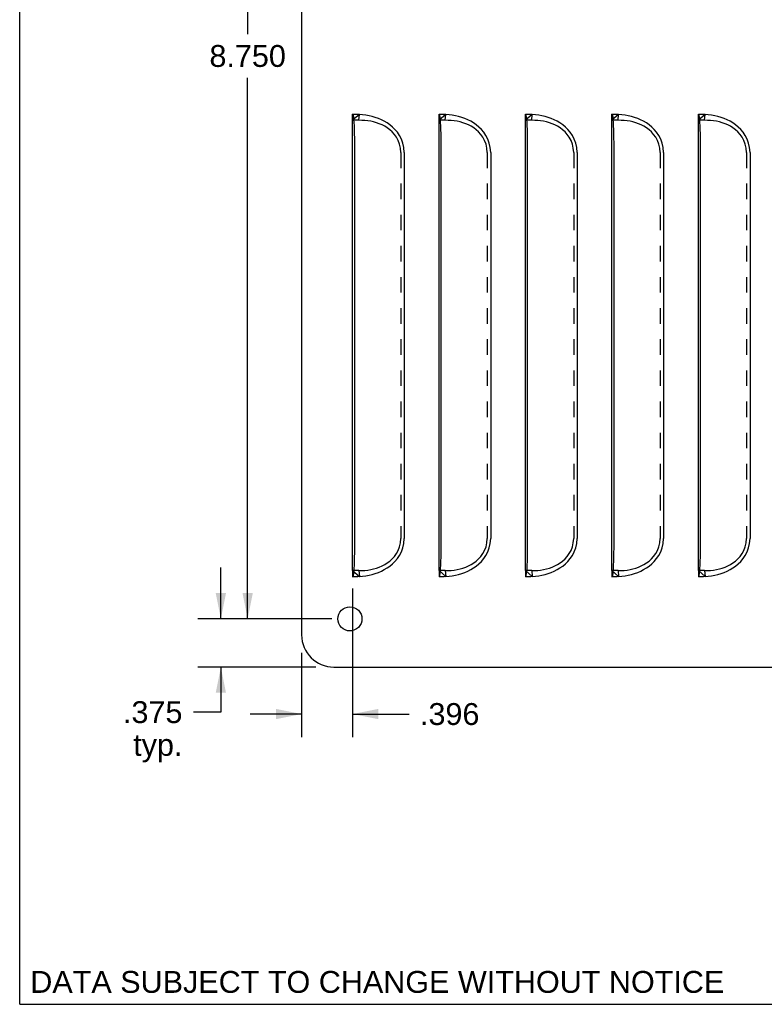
# Model space of a CAD drawing. Header units: inches. Extents: x 0 to 22, y 0 to 17.
# Tile 1 of 8: x 0 to 5.8, y 0 to 7.7. Entities that reach past the tile are written whole.
import ezdxf

# ---------------------------------------------------------------- set-up
doc = ezdxf.new("R2010")
doc.units = ezdxf.units.IN
doc.header["$LTSCALE"] = 1.21
doc.header["$MEASUREMENT"] = 0
doc.linetypes.add('HIDDEN', pattern=[0.2, 0.1, -0.1])
doc.layers.get('0').update_dxf_attribs({"linetype": 'CONTINUOUS'})
doc.layers.add('DEFAULT_2', color=8, linetype='HIDDEN')
doc.layers.add('DIMENSIONS', color=7, linetype='CONTINUOUS')
doc.styles.get("Standard").update_dxf_attribs({"font": 'arial.ttf'})
doc.dimstyles.new('DIMSTYLE_1', dxfattribs={"dimtxt": 0.17, "dimasz": 0.2, "dimexe": 0.09, "dimexo": 0.07, "dimgap": 0.0425, "dimtad": 0, "dimtih": 1, "dimtoh": 1, "dimdec": 3, "dimzin": 4, "dimdsep": 46, "dimtxsty": 'Standard', "dimblk": '_FILLED', "dimblk1": '_FILLED', "dimblk2": '_FILLED', "dimcen": 0.09, "dimadec": 3, "dimazin": 1, "dimtfac": 1, "dimtdec": 3, "dimtofl": 0, "dimtmove": 0, "dimatfit": 3, "dimldrblk": '_FILLED', "dimfxl": 0, "dimtolj": 1, "dimtzin": 4, "dimarcsym": 0})

# ---------------------------------------------------------------- blocks, each defined once
blk = doc.blocks.new('_FILLED')
at = {"color": 0, "linetype": 'ByBlock'}
blk.add_solid([(0, 0), (-1, 0.2), (-1, -0.2)], dxfattribs=at)
blk = doc.blocks.new('*D9')
at = {"layer": 'DIMENSIONS', "color": 2, "linetype": 'Continuous'}
for p, q in [((2.4273, 11.746), (1.5924, 11.746)), ((1.7724, 11.746), (1.7724, 7.541)), ((1.7724, 2.996), (1.7724, 7.201)), ((2.4273, 2.996), (1.5924, 2.996))]:
    blk.add_line(p, q, dxfattribs=at)
at = {"layer": 'DIMENSIONS', "color": 2, "linetype": 'Continuous', "xscale": 0.2, "yscale": 0.2, "zscale": 0.2}
for p, rotation in [((1.7724, 11.746), 90), ((1.7724, 2.996), 270)]:
    blk.add_blockref('_FILLED', p, dxfattribs=dict(at, rotation=rotation))
at = {"layer": 'DIMENSIONS', "color": 2, "linetype": 'Continuous', "insert": (1.7724, 7.456), "char_height": 0.17, "width": 0.594052, "attachment_point": 2, "line_spacing_factor": 0.9}
blk.add_mtext('8.750', dxfattribs=at)
blk = doc.blocks.new('*D10')
at = {"layer": 'DIMENSIONS', "color": 2, "linetype": 'Continuous'}
for p, q in [((1.564, 2.996), (1.564, 3.396)), ((2.4273, 2.996), (1.384, 2.996)), ((2.3023, 2.621), (1.384, 2.621)), ((1.564, 2.621), (1.564, 2.271)), ((1.564, 2.271), (1.3504, 2.271))]:
    blk.add_line(p, q, dxfattribs=at)
at = {"layer": 'DIMENSIONS', "color": 2, "linetype": 'Continuous', "xscale": 0.2, "yscale": 0.2, "zscale": 0.2}
for p, rotation in [((1.564, 2.996), 270), ((1.564, 2.621), 90)]:
    blk.add_blockref('_FILLED', p, dxfattribs=dict(at, rotation=rotation))
at = {"layer": 'DIMENSIONS', "color": 2, "linetype": 'Continuous', "insert": (1.2654, 2.356), "char_height": 0.17, "width": 0.46197, "attachment_point": 3, "line_spacing_factor": 0.9}
blk.add_mtext('.375\\Ptyp.', dxfattribs=at)
blk = doc.blocks.new('*D11')
at = {"layer": 'DIMENSIONS', "color": 2, "linetype": 'Continuous'}
for p, q in [((2.5885, 3.231), (2.5885, 2.0761)), ((2.1923, 2.731), (2.1923, 2.0761)), ((2.1923, 2.2561), (1.7923, 2.2561)), ((2.5885, 2.2561), (3.0273, 2.2561))]:
    blk.add_line(p, q, dxfattribs=at)
at = {"layer": 'DIMENSIONS', "color": 2, "linetype": 'Continuous', "xscale": 0.2, "yscale": 0.2, "zscale": 0.2}
blk.add_blockref('_FILLED', (2.1923, 2.2561), dxfattribs=at)
at = {"layer": 'DIMENSIONS', "color": 2, "linetype": 'Continuous', "xscale": 0.2, "yscale": 0.2, "zscale": 0.2, "rotation": 180}
blk.add_blockref('_FILLED', (2.5885, 2.2561), dxfattribs=at)
at = {"layer": 'DIMENSIONS', "color": 2, "linetype": 'Continuous', "insert": (3.1123, 2.3411), "char_height": 0.17, "width": 0.46197, "attachment_point": 1, "line_spacing_factor": 0.9}
blk.add_mtext('.396', dxfattribs=at)

msp = doc.modelspace()

# ---------------------------------------------------------------- linework, layer by layer
at = {"color": 7, "linetype": 'Continuous'}
for p, q in [((0, 0), (0, 17)), ((2.5885, 3.371), (2.5885, 6.871)), ((3.2605, 3.371), (3.2605, 6.871)), ((3.9325, 3.371), (3.9325, 6.871)), ((4.6045, 3.371), (4.6045, 6.871)), ((5.2765, 3.371), (5.2765, 6.871)), ((0, 0), (22, 0))]:
    msp.add_line(p, q, dxfattribs=at)
at = {"color": 3, "linetype": 'Continuous'}
for p, q in [((2.1923, 11.871), (2.1923, 2.871)), ((2.592, 6.9161), (2.5885, 6.919)), ((2.5946, 6.9078), (2.592, 6.9161)), ((3.264, 6.9161), (3.2605, 6.919)), ((3.2666, 6.9078), (3.264, 6.9161)), ((3.936, 6.9161), (3.9325, 6.919)), ((3.9386, 6.9078), (3.936, 6.9161)), ((4.608, 6.9161), (4.6045, 6.919)), ((4.6106, 6.9078), (4.608, 6.9161)), ((5.28, 6.9161), (5.2765, 6.919)), ((5.2826, 6.9078), (5.28, 6.9161)), ((2.6054, 6.621), (2.605, 6.6962)), ((3.2774, 6.621), (3.277, 6.6962)), ((3.9494, 6.621), (3.949, 6.6962)), ((4.6214, 6.621), (4.621, 6.6962)), ((5.2934, 6.621), (5.293, 6.6962)), ((2.6052, 3.5831), (2.6054, 6.621)), ((2.9901, 6.621), (2.9901, 3.621)), ((3.2772, 3.5831), (3.2774, 6.621)), ((3.6621, 6.621), (3.6621, 3.621)), ((3.9492, 3.5831), (3.9494, 6.621)), ((4.3341, 6.621), (4.3341, 3.621)), ((4.6212, 3.5831), (4.6214, 6.621)), ((5.0061, 6.621), (5.0061, 3.621)), ((5.2932, 3.5831), (5.2934, 6.621)), ((5.6781, 6.621), (5.6781, 3.621)), ((2.6005, 3.3878), (2.6019, 3.4139)), ((3.2725, 3.3878), (3.2739, 3.4139)), ((3.9445, 3.3878), (3.9459, 3.4139)), ((4.6165, 3.3878), (4.6179, 3.4139)), ((5.2885, 3.3878), (5.2899, 3.4139)), ((2.4423, 2.621), (17.2548, 2.621))]:
    msp.add_line(p, q, dxfattribs=at)
for points in [[(2.5989, 6.8765), (2.5969, 6.8945), (2.5946, 6.9078)], [(2.9901, 6.621), (2.9867, 6.6591), (2.9793, 6.6939), (2.9676, 6.7253), (2.9528, 6.7533), (2.9362, 6.7779), (2.9179, 6.7996), (2.8984, 6.8189), (2.8778, 6.8358), (2.8566, 6.8507), (2.8346, 6.8636), (2.8119, 6.875), (2.7887, 6.8847), (2.7648, 6.8931), (2.7405, 6.9001), (2.7159, 6.9058), (2.691, 6.9103), (2.666, 6.9138), (2.6409, 6.9162)], [(3.2709, 6.8765), (3.2689, 6.8945), (3.2666, 6.9078)], [(3.6621, 6.621), (3.6587, 6.6591), (3.6513, 6.6939), (3.6396, 6.7253), (3.6248, 6.7533), (3.6082, 6.7779), (3.5899, 6.7996), (3.5704, 6.8189), (3.5498, 6.8358), (3.5286, 6.8507), (3.5066, 6.8636), (3.4839, 6.875), (3.4607, 6.8847), (3.4368, 6.8931), (3.4125, 6.9001), (3.3879, 6.9058), (3.363, 6.9103), (3.338, 6.9138), (3.3129, 6.9162)], [(3.9429, 6.8765), (3.9409, 6.8945), (3.9386, 6.9078)], [(4.3341, 6.621), (4.3307, 6.6591), (4.3233, 6.6939), (4.3116, 6.7253), (4.2968, 6.7533), (4.2802, 6.7779), (4.2619, 6.7996), (4.2424, 6.8189), (4.2218, 6.8358), (4.2006, 6.8507), (4.1786, 6.8636), (4.1559, 6.875), (4.1327, 6.8847), (4.1088, 6.8931), (4.0845, 6.9001), (4.0599, 6.9058), (4.035, 6.9103), (4.01, 6.9138), (3.9849, 6.9162)], [(4.6149, 6.8765), (4.6129, 6.8945), (4.6106, 6.9078)], [(5.0061, 6.621), (5.0027, 6.6591), (4.9953, 6.6939), (4.9836, 6.7253), (4.9688, 6.7533), (4.9522, 6.7779), (4.9339, 6.7996), (4.9144, 6.8189), (4.8938, 6.8358), (4.8726, 6.8507), (4.8506, 6.8636), (4.8279, 6.875), (4.8047, 6.8847), (4.7808, 6.8931), (4.7565, 6.9001), (4.7319, 6.9058), (4.707, 6.9103), (4.682, 6.9138), (4.6569, 6.9162)], [(5.2869, 6.8765), (5.2849, 6.8945), (5.2826, 6.9078)], [(5.6781, 6.621), (5.6747, 6.6591), (5.6673, 6.6939), (5.6556, 6.7253), (5.6408, 6.7533), (5.6242, 6.7779), (5.6059, 6.7996), (5.5864, 6.8189), (5.5658, 6.8358), (5.5446, 6.8507), (5.5226, 6.8636), (5.4999, 6.875), (5.4767, 6.8847), (5.4528, 6.8931), (5.4285, 6.9001), (5.4039, 6.9058), (5.379, 6.9103), (5.354, 6.9138), (5.3289, 6.9162)], [(2.6019, 6.8282), (2.6005, 6.8542), (2.5989, 6.8765)], [(2.605, 6.6962), (2.6045, 6.7322), (2.6039, 6.7666), (2.603, 6.7988), (2.6019, 6.8282)], [(3.2739, 6.8282), (3.2725, 6.8542), (3.2709, 6.8765)], [(3.277, 6.6962), (3.2765, 6.7322), (3.2759, 6.7666), (3.275, 6.7988), (3.2739, 6.8282)], [(3.9459, 6.8282), (3.9445, 6.8542), (3.9429, 6.8765)], [(3.949, 6.6962), (3.9485, 6.7322), (3.9479, 6.7666), (3.947, 6.7988), (3.9459, 6.8282)], [(4.6179, 6.8282), (4.6165, 6.8542), (4.6149, 6.8765)], [(4.621, 6.6962), (4.6205, 6.7322), (4.6199, 6.7666), (4.619, 6.7988), (4.6179, 6.8282)], [(5.2899, 6.8282), (5.2885, 6.8542), (5.2869, 6.8765)], [(5.293, 6.6962), (5.2925, 6.7322), (5.2919, 6.7666), (5.291, 6.7988), (5.2899, 6.8282)], [(2.6409, 3.3257), (2.666, 3.3281), (2.691, 3.3316), (2.7159, 3.3361), (2.7405, 3.3418), (2.7648, 3.3488), (2.7887, 3.3572), (2.812, 3.367), (2.8346, 3.3783), (2.8566, 3.3913), (2.8778, 3.4061), (2.8984, 3.4231), (2.9179, 3.4423), (2.9363, 3.464), (2.9528, 3.4886), (2.9676, 3.5167), (2.9793, 3.548), (2.9867, 3.5828), (2.9901, 3.621)], [(3.3129, 3.3257), (3.338, 3.3281), (3.363, 3.3316), (3.3879, 3.3361), (3.4125, 3.3418), (3.4368, 3.3488), (3.4607, 3.3572), (3.484, 3.367), (3.5066, 3.3783), (3.5286, 3.3913), (3.5498, 3.4061), (3.5704, 3.4231), (3.5899, 3.4423), (3.6083, 3.464), (3.6248, 3.4886), (3.6396, 3.5167), (3.6513, 3.548), (3.6587, 3.5828), (3.6621, 3.621)], [(3.9849, 3.3257), (4.01, 3.3281), (4.035, 3.3316), (4.0599, 3.3361), (4.0845, 3.3418), (4.1088, 3.3488), (4.1327, 3.3572), (4.156, 3.367), (4.1786, 3.3783), (4.2006, 3.3913), (4.2218, 3.4061), (4.2424, 3.4231), (4.2619, 3.4423), (4.2803, 3.464), (4.2968, 3.4886), (4.3116, 3.5167), (4.3233, 3.548), (4.3307, 3.5828), (4.3341, 3.621)], [(4.6569, 3.3257), (4.682, 3.3281), (4.707, 3.3316), (4.7319, 3.3361), (4.7565, 3.3418), (4.7808, 3.3488), (4.8047, 3.3572), (4.828, 3.367), (4.8506, 3.3783), (4.8726, 3.3913), (4.8938, 3.4061), (4.9144, 3.4231), (4.9339, 3.4423), (4.9523, 3.464), (4.9688, 3.4886), (4.9836, 3.5167), (4.9953, 3.548), (5.0027, 3.5828), (5.0061, 3.621)], [(5.3289, 3.3257), (5.354, 3.3281), (5.379, 3.3316), (5.4039, 3.3361), (5.4285, 3.3418), (5.4528, 3.3488), (5.4767, 3.3572), (5.5, 3.367), (5.5226, 3.3783), (5.5446, 3.3913), (5.5658, 3.4061), (5.5864, 3.4231), (5.6059, 3.4423), (5.6243, 3.464), (5.6408, 3.4886), (5.6556, 3.5167), (5.6673, 3.548), (5.6747, 3.5828), (5.6781, 3.621)], [(2.6019, 3.4139), (2.603, 3.4432), (2.6039, 3.4753), (2.6045, 3.5097), (2.605, 3.5458), (2.6052, 3.5831)], [(3.2739, 3.4139), (3.275, 3.4432), (3.2759, 3.4753), (3.2765, 3.5097), (3.277, 3.5458), (3.2772, 3.5831)], [(3.9459, 3.4139), (3.947, 3.4432), (3.9479, 3.4753), (3.9485, 3.5097), (3.949, 3.5458), (3.9492, 3.5831)], [(4.6179, 3.4139), (4.619, 3.4432), (4.6199, 3.4753), (4.6205, 3.5097), (4.621, 3.5458), (4.6212, 3.5831)], [(5.2899, 3.4139), (5.291, 3.4432), (5.2919, 3.4753), (5.2925, 3.5097), (5.293, 3.5458), (5.2932, 3.5831)], [(2.5946, 3.3341), (2.5969, 3.3475), (2.5989, 3.3656), (2.6005, 3.3878)], [(3.2666, 3.3341), (3.2689, 3.3475), (3.2709, 3.3656), (3.2725, 3.3878)], [(3.9386, 3.3341), (3.9409, 3.3475), (3.9429, 3.3656), (3.9445, 3.3878)], [(4.6106, 3.3341), (4.6129, 3.3475), (4.6149, 3.3656), (4.6165, 3.3878)], [(5.2826, 3.3341), (5.2849, 3.3475), (5.2869, 3.3656), (5.2885, 3.3878)], [(2.5885, 3.323), (2.592, 3.3258), (2.5946, 3.3341)], [(3.2605, 3.323), (3.264, 3.3258), (3.2666, 3.3341)], [(3.9325, 3.323), (3.936, 3.3258), (3.9386, 3.3341)], [(4.6045, 3.323), (4.608, 3.3258), (4.6106, 3.3341)], [(5.2765, 3.323), (5.28, 3.3258), (5.2826, 3.3341)]]:
    msp.add_lwpolyline(points, dxfattribs=at)
msp.add_circle((2.5673, 2.996), 0.0938, dxfattribs=at)
msp.add_arc((2.4423, 2.871), 0.25, 180, 270, dxfattribs=at)
at = {"layer": 'DEFAULT_2', "color": 8, "linetype": 'HIDDEN'}
for p, q in [((2.5885, 6.871), (2.5885, 6.919)), ((2.6409, 6.9162), (2.5885, 6.871)), ((2.6372, 6.871), (2.6409, 6.9162)), ((3.2605, 6.871), (3.2605, 6.919)), ((3.3129, 6.9162), (3.2605, 6.871)), ((3.3092, 6.871), (3.3129, 6.9162)), ((3.9325, 6.871), (3.9325, 6.919)), ((3.9849, 6.9162), (3.9325, 6.871)), ((3.9812, 6.871), (3.9849, 6.9162)), ((4.6045, 6.871), (4.6045, 6.919)), ((4.6569, 6.9162), (4.6045, 6.871)), ((4.6532, 6.871), (4.6569, 6.9162)), ((5.2765, 6.871), (5.2765, 6.919)), ((5.3289, 6.9162), (5.2765, 6.871)), ((5.3252, 6.871), (5.3289, 6.9162)), ((2.6372, 6.871), (2.5885, 6.871)), ((3.3092, 6.871), (3.2605, 6.871)), ((3.9812, 6.871), (3.9325, 6.871)), ((4.6532, 6.871), (4.6045, 6.871)), ((5.3252, 6.871), (5.2765, 6.871)), ((2.9635, 6.621), (2.9635, 3.621)), ((3.6355, 6.621), (3.6355, 3.621)), ((4.3075, 6.621), (4.3075, 3.621)), ((4.9795, 6.621), (4.9795, 3.621)), ((5.6515, 6.621), (5.6515, 3.621)), ((2.5885, 3.371), (2.6409, 3.3257)), ((2.5885, 3.371), (2.5885, 3.323)), ((2.6372, 3.371), (2.5885, 3.371)), ((2.6372, 3.371), (2.6409, 3.3257)), ((3.2605, 3.371), (3.3129, 3.3257)), ((3.2605, 3.371), (3.2605, 3.323)), ((3.3092, 3.371), (3.2605, 3.371)), ((3.3092, 3.371), (3.3129, 3.3257)), ((3.9325, 3.371), (3.9849, 3.3257)), ((3.9325, 3.371), (3.9325, 3.323)), ((3.9812, 3.371), (3.9325, 3.371)), ((3.9812, 3.371), (3.9849, 3.3257)), ((4.6045, 3.371), (4.6569, 3.3257)), ((4.6045, 3.371), (4.6045, 3.323)), ((4.6532, 3.371), (4.6045, 3.371)), ((4.6532, 3.371), (4.6569, 3.3257)), ((5.2765, 3.371), (5.3289, 3.3257)), ((5.2765, 3.371), (5.2765, 3.323)), ((5.3252, 3.371), (5.2765, 3.371)), ((5.3252, 3.371), (5.3289, 3.3257)), ((2.6102, 3.323), (2.5885, 3.323)), ((3.2822, 3.323), (3.2605, 3.323)), ((3.9542, 3.323), (3.9325, 3.323)), ((4.6262, 3.323), (4.6045, 3.323)), ((5.2982, 3.323), (5.2765, 3.323))]:
    msp.add_line(p, q, dxfattribs=at)
for points in [[(2.5885, 6.919), (2.6104, 6.9189), (2.6146, 6.9189), (2.6187, 6.9188), (2.6228, 6.9186)], [(2.6228, 6.9186), (2.6268, 6.9184), (2.6305, 6.918), (2.634, 6.9176), (2.6375, 6.917), (2.6409, 6.9162)], [(3.2605, 6.919), (3.2824, 6.9189), (3.2866, 6.9189), (3.2907, 6.9188), (3.2948, 6.9186)], [(3.2948, 6.9186), (3.2988, 6.9184), (3.3025, 6.918), (3.306, 6.9176), (3.3095, 6.917), (3.3129, 6.9162)], [(3.9325, 6.919), (3.9544, 6.9189), (3.9586, 6.9189), (3.9627, 6.9188), (3.9668, 6.9186)], [(3.9668, 6.9186), (3.9708, 6.9184), (3.9745, 6.918), (3.978, 6.9176), (3.9815, 6.917), (3.9849, 6.9162)], [(4.6045, 6.919), (4.6264, 6.9189), (4.6306, 6.9189), (4.6347, 6.9188), (4.6388, 6.9186)], [(4.6388, 6.9186), (4.6428, 6.9184), (4.6465, 6.918), (4.65, 6.9176), (4.6535, 6.917), (4.6569, 6.9162)], [(5.2765, 6.919), (5.2984, 6.9189), (5.3026, 6.9189), (5.3067, 6.9188), (5.3108, 6.9186)], [(5.3108, 6.9186), (5.3148, 6.9184), (5.3185, 6.918), (5.322, 6.9176), (5.3255, 6.917), (5.3289, 6.9162)], [(2.9635, 6.621), (2.9603, 6.655), (2.9535, 6.686), (2.9425, 6.7141), (2.9286, 6.7391), (2.913, 6.761), (2.8957, 6.7801), (2.8772, 6.797), (2.8578, 6.8117), (2.8377, 6.8243), (2.817, 6.8351), (2.7957, 6.8443), (2.7739, 6.8519), (2.7517, 6.8582), (2.7291, 6.8631), (2.7063, 6.8667), (2.6834, 6.8691), (2.6604, 6.8706), (2.6372, 6.871)], [(3.6355, 6.621), (3.6323, 6.655), (3.6255, 6.686), (3.6145, 6.7141), (3.6006, 6.7391), (3.585, 6.761), (3.5677, 6.7801), (3.5492, 6.797), (3.5298, 6.8117), (3.5097, 6.8243), (3.489, 6.8351), (3.4677, 6.8443), (3.4459, 6.8519), (3.4237, 6.8582), (3.4011, 6.8631), (3.3783, 6.8667), (3.3554, 6.8691), (3.3324, 6.8706), (3.3092, 6.871)], [(4.3075, 6.621), (4.3043, 6.655), (4.2975, 6.686), (4.2865, 6.7141), (4.2726, 6.7391), (4.257, 6.761), (4.2397, 6.7801), (4.2212, 6.797), (4.2018, 6.8117), (4.1817, 6.8243), (4.161, 6.8351), (4.1397, 6.8443), (4.1179, 6.8519), (4.0957, 6.8582), (4.0731, 6.8631), (4.0503, 6.8667), (4.0274, 6.8691), (4.0044, 6.8706), (3.9812, 6.871)], [(4.9795, 6.621), (4.9763, 6.655), (4.9695, 6.686), (4.9585, 6.7141), (4.9446, 6.7391), (4.929, 6.761), (4.9117, 6.7801), (4.8932, 6.797), (4.8738, 6.8117), (4.8537, 6.8243), (4.833, 6.8351), (4.8117, 6.8443), (4.7899, 6.8519), (4.7677, 6.8582), (4.7451, 6.8631), (4.7223, 6.8667), (4.6994, 6.8691), (4.6764, 6.8706), (4.6532, 6.871)], [(5.6515, 6.621), (5.6483, 6.655), (5.6415, 6.686), (5.6305, 6.7141), (5.6166, 6.7391), (5.601, 6.761), (5.5837, 6.7801), (5.5652, 6.797), (5.5458, 6.8117), (5.5257, 6.8243), (5.505, 6.8351), (5.4837, 6.8443), (5.4619, 6.8519), (5.4397, 6.8582), (5.4171, 6.8631), (5.3943, 6.8667), (5.3714, 6.8691), (5.3484, 6.8706), (5.3252, 6.871)], [(2.6372, 3.371), (2.6604, 3.3714), (2.6834, 3.3728), (2.7063, 3.3753), (2.7291, 3.3789), (2.7517, 3.3838), (2.774, 3.39), (2.7957, 3.3976), (2.817, 3.4068), (2.8377, 3.4176), (2.8578, 3.4302), (2.8773, 3.4449), (2.8957, 3.4618), (2.913, 3.481), (2.9287, 3.5028), (2.9425, 3.5279), (2.9535, 3.5559), (2.9603, 3.5869), (2.9635, 3.621)], [(3.3092, 3.371), (3.3324, 3.3714), (3.3554, 3.3728), (3.3783, 3.3753), (3.4011, 3.3789), (3.4237, 3.3838), (3.446, 3.39), (3.4677, 3.3976), (3.489, 3.4068), (3.5097, 3.4176), (3.5298, 3.4302), (3.5493, 3.4449), (3.5677, 3.4618), (3.585, 3.481), (3.6007, 3.5028), (3.6145, 3.5279), (3.6255, 3.5559), (3.6323, 3.5869), (3.6355, 3.621)], [(3.9812, 3.371), (4.0044, 3.3714), (4.0274, 3.3728), (4.0503, 3.3753), (4.0731, 3.3789), (4.0957, 3.3838), (4.118, 3.39), (4.1397, 3.3976), (4.161, 3.4068), (4.1817, 3.4176), (4.2018, 3.4302), (4.2213, 3.4449), (4.2397, 3.4618), (4.257, 3.481), (4.2727, 3.5028), (4.2865, 3.5279), (4.2975, 3.5559), (4.3043, 3.5869), (4.3075, 3.621)], [(4.6532, 3.371), (4.6764, 3.3714), (4.6994, 3.3728), (4.7223, 3.3753), (4.7451, 3.3789), (4.7677, 3.3838), (4.79, 3.39), (4.8117, 3.3976), (4.833, 3.4068), (4.8537, 3.4176), (4.8738, 3.4302), (4.8933, 3.4449), (4.9117, 3.4618), (4.929, 3.481), (4.9447, 3.5028), (4.9585, 3.5279), (4.9695, 3.5559), (4.9763, 3.5869), (4.9795, 3.621)], [(5.3252, 3.371), (5.3484, 3.3714), (5.3714, 3.3728), (5.3943, 3.3753), (5.4171, 3.3789), (5.4397, 3.3838), (5.462, 3.39), (5.4837, 3.3976), (5.505, 3.4068), (5.5257, 3.4176), (5.5458, 3.4302), (5.5653, 3.4449), (5.5837, 3.4618), (5.601, 3.481), (5.6167, 3.5028), (5.6305, 3.5279), (5.6415, 3.5559), (5.6483, 3.5869), (5.6515, 3.621)], [(2.6409, 3.3257), (2.6375, 3.325), (2.634, 3.3244), (2.6304, 3.3239), (2.6267, 3.3235), (2.6227, 3.3233), (2.6186, 3.3231), (2.6144, 3.323), (2.6102, 3.323)], [(3.3129, 3.3257), (3.3095, 3.325), (3.306, 3.3244), (3.3024, 3.3239), (3.2987, 3.3235), (3.2947, 3.3233), (3.2906, 3.3231), (3.2864, 3.323), (3.2822, 3.323)], [(3.9849, 3.3257), (3.9815, 3.325), (3.978, 3.3244), (3.9744, 3.3239), (3.9707, 3.3235), (3.9667, 3.3233), (3.9626, 3.3231), (3.9584, 3.323), (3.9542, 3.323)], [(4.6569, 3.3257), (4.6535, 3.325), (4.65, 3.3244), (4.6464, 3.3239), (4.6427, 3.3235), (4.6387, 3.3233), (4.6346, 3.3231), (4.6304, 3.323), (4.6262, 3.323)], [(5.3289, 3.3257), (5.3255, 3.325), (5.322, 3.3244), (5.3184, 3.3239), (5.3147, 3.3235), (5.3107, 3.3233), (5.3066, 3.3231), (5.3024, 3.323), (5.2982, 3.323)]]:
    msp.add_lwpolyline(points, dxfattribs=at)

# ---------------------------------------------------------------- texts
at = {"layer": 'DIMENSIONS', "color": 2, "linetype": 'Continuous', "insert": (0.0825, 0.2591), "char_height": 0.17, "width": 5.385651, "attachment_point": 1, "line_spacing_factor": 0.9}
msp.add_mtext('DATA SUBJECT TO CHANGE WITHOUT NOTICE', dxfattribs=at)

# ---------------------------------------------------------------- dimensions: what is measured, and where the dimension line sits
at = {"layer": 'DIMENSIONS', "color": 2, "linetype": 'Continuous'}
dim = msp.add_linear_dim(base=(1.7724, 2.996), p1=(2.4973, 11.746), p2=(2.4973, 2.996), angle=270, dimstyle='DIMSTYLE_1', dxfattribs=at)
dim.commit()
dim.dimension.update_dxf_attribs({"geometry": '*D9', "text_midpoint": (1.7714, 7.37), "dimtype": 160})
dim = msp.add_linear_dim(base=(1.564, 2.996), p1=(2.3723, 2.621), p2=(2.4973, 2.996), angle=90, text='<>\\Ptyp.', dimstyle='DIMSTYLE_1', dxfattribs=at)
dim.commit()
dim.dimension.update_dxf_attribs({"geometry": '*D10', "text_midpoint": (1.0344, 2.1435), "dimtype": 160})
dim = msp.add_linear_dim(base=(2.5885, 2.2561), p1=(2.1923, 2.801), p2=(2.5885, 3.301), dimstyle='DIMSTYLE_1', dxfattribs=at)
dim.commit()
dim.dimension.update_dxf_attribs({"geometry": '*D11', "text_midpoint": (3.3481, 2.2552), "dimtype": 160})

doc.saveas('drawing.dxf')
